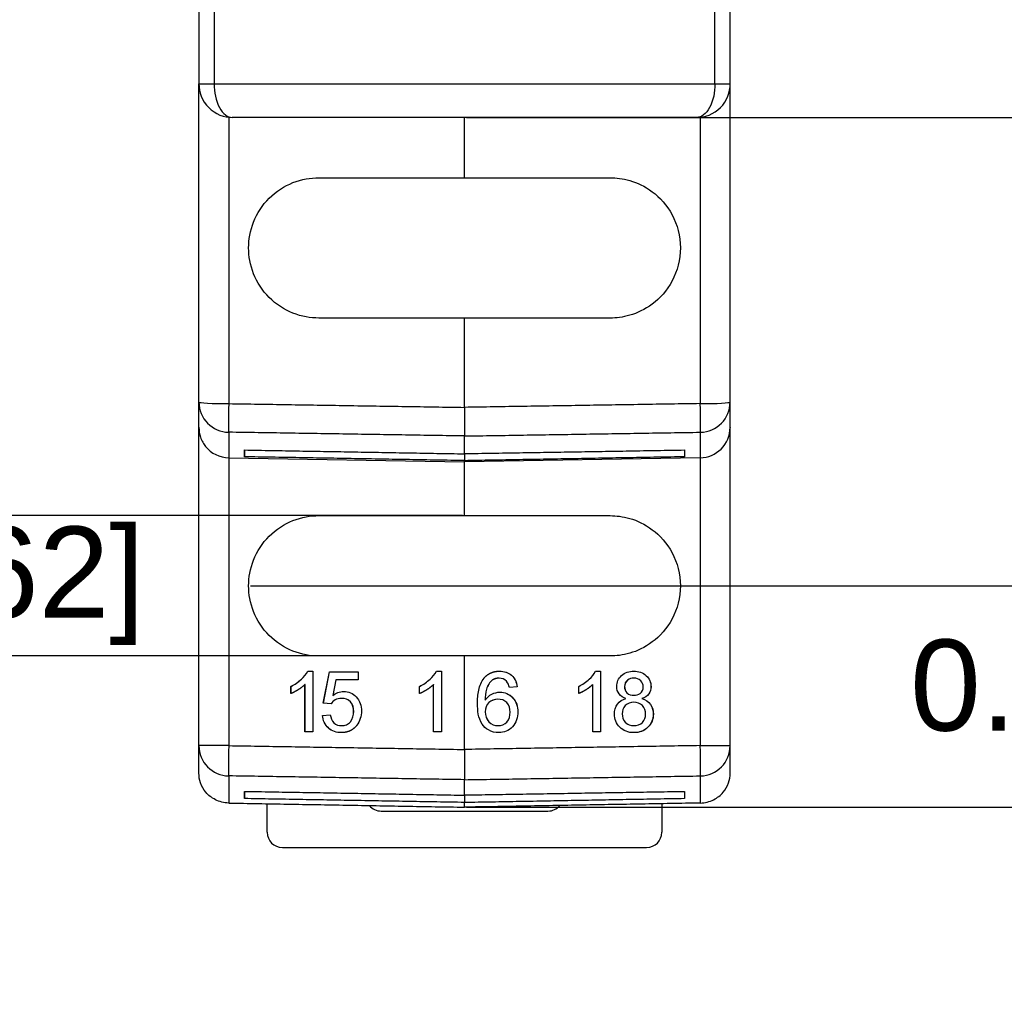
# Model space of a CAD drawing. Header units: millimetres. Extents: x -183 to 66, y -151 to -8.
# Tile 4 of 7: x 1 to 33, y -141 to -109. Entities that reach past the tile are written whole.
import ezdxf

# ---------------------------------------------------------------- set-up
doc = ezdxf.new("R2010")
doc.units = ezdxf.units.MM
doc.header["$MEASUREMENT"] = 0
doc.layers.get('0').update_dxf_attribs({"linetype": 'CONTINUOUS'})
doc.layers.get('Defpoints').update_dxf_attribs({"linetype": 'CONTINUOUS'})
doc.layers.add('SHAPE2DVIEW', color=7, linetype='CONTINUOUS')
doc.styles.get("Standard").update_dxf_attribs({"font": 'arial.ttf'})
doc.dimstyles.get("Standard").update_dxf_attribs({"dimscale": 0, "dimtxt": 2.5, "dimasz": 2.5, "dimexe": 1.25, "dimexo": 0.625, "dimtad": 1, "dimdsep": 46, "dimtxsty": 'Standard', "dimcen": 2.5, "dimadec": 0, "dimazin": 0, "dimtfac": 1, "dimtmove": 0, "dimatfit": 3, "dimfxl": 1, "dimarcsym": 0})

# ---------------------------------------------------------------- blocks, each defined once
blk = doc.blocks.new('*D2')
at = {"color": 0, "linetype": 'Continuous', "lineweight": -2, "transparency": 16777216}
for p, q in [((15.597, -67.429), (38.339, -67.429)), ((38.159, -70.429), (38.159, -87.402)), ((38.159, -108.929), (38.159, -91.427)), ((15.597, -111.929), (38.339, -111.929))]:
    blk.add_line(p, q, dxfattribs=at)
at = {"color": 0, "linetype": 'Continuous', "transparency": 16777216}
for points in [[(37.659, -70.429), (38.659, -70.429), (38.159, -67.429)], [(37.659, -108.929), (38.659, -108.929), (38.159, -111.929)]]:
    blk.add_solid(points, dxfattribs=at)
at = {"layer": 'Defpoints', "color": 0, "linetype": 'Continuous', "transparency": 16777216}
for p in [(15.535, -67.429), (38.159, -67.429), (15.535, -111.929)]:
    blk.add_point(p, dxfattribs=at)
at = {"color": 0, "linetype": 'Continuous', "transparency": 16777216, "insert": (38.159, -89.414), "char_height": 3, "attachment_point": 5}
blk.add_mtext('\\A1;1.75 [44.50]', dxfattribs=at)
blk = doc.blocks.new('*D3')
at = {"color": 0, "linetype": 'Continuous', "lineweight": -2, "transparency": 16777216}
for p, q in [((15.597, -44.703), (55.432, -44.703)), ((55.252, -47.703), (55.252, -68.195)), ((55.252, -131.655), (55.252, -72.22)), ((15.597, -134.655), (55.432, -134.655))]:
    blk.add_line(p, q, dxfattribs=at)
at = {"color": 0, "linetype": 'Continuous', "transparency": 16777216}
for points in [[(54.752, -47.703), (55.752, -47.703), (55.252, -44.703)], [(54.752, -131.655), (55.752, -131.655), (55.252, -134.655)]]:
    blk.add_solid(points, dxfattribs=at)
at = {"layer": 'Defpoints', "color": 0, "linetype": 'Continuous', "transparency": 16777216}
for p in [(15.535, -44.703), (55.252, -44.703), (15.535, -134.655)]:
    blk.add_point(p, dxfattribs=at)
at = {"color": 0, "linetype": 'Continuous', "transparency": 16777216, "insert": (55.252, -70.207), "char_height": 3, "attachment_point": 5}
blk.add_mtext('\\A1;3.54 [89.95]', dxfattribs=at)
blk = doc.blocks.new('*D4')
at = {"color": 0, "linetype": 'Continuous', "lineweight": -2, "transparency": 16777216}
for p, q in [((40.116, -124.363), (40.116, -121.363)), ((8.486, -127.363), (40.296, -127.363)), ((15.597, -134.655), (40.296, -134.655)), ((40.116, -137.655), (40.116, -140.655))]:
    blk.add_line(p, q, dxfattribs=at)
at = {"color": 0, "linetype": 'Continuous', "transparency": 16777216}
for points in [[(39.616, -124.363), (40.616, -124.363), (40.116, -127.363)], [(39.616, -137.655), (40.616, -137.655), (40.116, -134.655)]]:
    blk.add_solid(points, dxfattribs=at)
at = {"layer": 'Defpoints', "color": 0, "linetype": 'Continuous', "transparency": 16777216}
for p in [(8.424, -127.363), (15.535, -134.655), (40.116, -134.655)]:
    blk.add_point(p, dxfattribs=at)
at = {"color": 0, "linetype": 'Continuous', "transparency": 16777216, "insert": (40.116, -131.086), "char_height": 3, "attachment_point": 5}
blk.add_mtext('\\A1;0.29 [7.29]', dxfattribs=at)
blk = doc.blocks.new('*D5')
at = {"color": 0, "linetype": 'Continuous', "lineweight": -2, "transparency": 16777216}
for p, q in [((-4.901, -122.051), (-4.901, -119.051)), ((15.472, -125.051), (-5.081, -125.051)), ((15.472, -129.674), (-5.081, -129.674)), ((-4.901, -132.674), (-4.901, -135.674))]:
    blk.add_line(p, q, dxfattribs=at)
at = {"color": 0, "linetype": 'Continuous', "transparency": 16777216}
for points in [[(-5.401, -122.051), (-4.401, -122.051), (-4.901, -125.051)], [(-5.401, -132.674), (-4.401, -132.674), (-4.901, -129.674)]]:
    blk.add_solid(points, dxfattribs=at)
at = {"layer": 'Defpoints', "color": 0, "linetype": 'Continuous', "transparency": 16777216}
for p in [(15.535, -125.051), (-4.901, -129.674), (15.535, -129.674)]:
    blk.add_point(p, dxfattribs=at)
at = {"color": 0, "linetype": 'Continuous', "transparency": 16777216, "insert": (-4.901, -127.363), "char_height": 3, "attachment_point": 5}
blk.add_mtext('\\A1;0.18 [4.62]', dxfattribs=at)

msp = doc.modelspace()

# ---------------------------------------------------------------- linework, layer by layer
at = {"layer": 'SHAPE2DVIEW'}
for p, q in [((6.7849, -68.52929), (6.7849, -110.82929)), ((7.2849, -68.52929), (7.2849, -110.82929)), ((23.7849, -110.82929), (23.7849, -68.52929)), ((24.2849, -110.82929), (24.2849, -68.52929)), ((6.7849, -121.30784), (6.7849, -110.82929)), ((7.2849, -110.82929), (23.7849, -110.82929)), ((24.2849, -121.30784), (24.2849, -110.82929)), ((7.76745, -111.923), (7.76745, -121.36017)), ((23.1849, -111.92929), (7.8849, -111.92929)), ((15.5349, -113.91789), (15.5349, -111.92929)), ((15.5349, -113.83411), (15.5349, -111.92929)), ((23.30236, -111.923), (23.30236, -121.36017)), ((10.7349, -113.91789), (15.5349, -113.91789)), ((15.5349, -113.91789), (20.3349, -113.91789)), ((15.5349, -118.54069), (10.7349, -118.54069)), ((15.5349, -121.48346), (15.5349, -118.54069)), ((20.3349, -118.54069), (15.5349, -118.54069)), ((15.5349, -121.48346), (15.5349, -118.62448)), ((6.7849, -132.62754), (6.7849, -122.14004)), ((24.2849, -132.62754), (24.2849, -122.14004)), ((8.2829, -122.88735), (8.2829, -123.11081)), ((22.7869, -122.88735), (22.7869, -123.11081)), ((7.76745, -123.14371), (15.5349, -123.27929)), ((7.76745, -123.14371), (7.76745, -132.62754)), ((7.76745, -123.14371), (15.5349, -123.27929)), ((15.5349, -123.01413), (15.5349, -123.23743)), ((23.30236, -123.14371), (15.5349, -123.27929)), ((23.30236, -123.14371), (15.53491, -123.27929)), ((23.30236, -123.14371), (23.30236, -132.62754)), ((15.5349, -125.05129), (15.5349, -123.27929)), ((15.5349, -124.96751), (15.5349, -123.27929)), ((15.5349, -123.27929), (15.5349, -123.27929)), ((10.7349, -125.05129), (15.5349, -125.05129)), ((15.5349, -125.05129), (20.3349, -125.05129)), ((15.5349, -129.67409), (10.7349, -129.67409)), ((15.5349, -132.75331), (15.5349, -129.67409)), ((20.3349, -129.67409), (15.5349, -129.67409)), ((15.5349, -132.75331), (15.5349, -129.75788)), ((10.37009, -130.17409), (10.53512, -130.17409)), ((10.37183, -130.17409), (10.53512, -130.17409)), ((10.53512, -130.17409), (10.53512, -132.17409)), ((10.88238, -131.22538), (11.08748, -130.19973)), ((10.88413, -131.22538), (11.08923, -130.19973)), ((11.08748, -130.19973), (12.03605, -130.19973)), ((11.08923, -130.19973), (12.03605, -130.19973)), ((12.03605, -130.19973), (12.03605, -130.45614)), ((14.60716, -130.17409), (14.7722, -130.17409)), ((14.60891, -130.17409), (14.7722, -130.17409)), ((14.7722, -130.17409), (14.7722, -132.17409)), ((19.85252, -130.17409), (20.01756, -130.17409)), ((19.85252, -130.17409), (20.01581, -130.17409)), ((20.01581, -130.17409), (20.01581, -132.17409)), ((20.01756, -130.17409), (20.01756, -132.17409)), ((9.81729, -130.91047), (9.81729, -130.67409)), ((9.81903, -130.67409), (9.81729, -130.67409)), ((9.81903, -130.90975), (9.81903, -130.67409)), ((10.27875, -132.17409), (10.27875, -130.6156)), ((10.2805, -130.6156), (10.27875, -130.6156)), ((10.2805, -132.17409), (10.2805, -130.6156)), ((11.29698, -130.45614), (11.19524, -130.97417)), ((12.03605, -130.45614), (11.29698, -130.45614)), ((12.03605, -130.45614), (11.29873, -130.45614)), ((14.05436, -130.91047), (14.05436, -130.67409)), ((14.05611, -130.67409), (14.05436, -130.67409)), ((14.05611, -130.90975), (14.05611, -130.67409)), ((14.51583, -132.17409), (14.51583, -130.6156)), ((14.51757, -130.6156), (14.51583, -130.6156)), ((14.51757, -132.17409), (14.51757, -130.6156)), ((16.45513, -130.46416), (16.45688, -130.46416)), ((16.67345, -130.40486), (16.6752, -130.40486)), ((17.26751, -130.68691), (17.01284, -130.71238)), ((17.26926, -130.68691), (17.01288, -130.71255)), ((17.26751, -130.68691), (17.26926, -130.68691)), ((19.29972, -130.91047), (19.29972, -130.67409)), ((19.75944, -130.6156), (19.76118, -130.6156)), ((19.76118, -132.17409), (19.76118, -130.6156)), ((20.80543, -130.6797), (20.80718, -130.6797)), ((21.11308, -130.40486), (21.11482, -130.40486)), ((21.6771, -130.68491), (21.67884, -130.68491)), ((11.19698, -130.97417), (11.19524, -130.97417)), ((21.11548, -130.96896), (21.11723, -130.96896)), ((11.13876, -131.25102), (10.88238, -131.22538)), ((10.88413, -131.22538), (10.88238, -131.22538)), ((11.13887, -131.25085), (10.88413, -131.22538)), ((11.4826, -131.07153), (11.48085, -131.07153)), ((16.21639, -131.13002), (16.21813, -131.13002)), ((16.63139, -131.09717), (16.63313, -131.09717)), ((21.10747, -131.19973), (21.10922, -131.19973)), ((21.38067, -131.07714), (21.38241, -131.07714)), ((10.85675, -131.63563), (11.11312, -131.60999)), ((10.85849, -131.63563), (10.85675, -131.63563)), ((10.85849, -131.63563), (11.11315, -131.61016)), ((11.88398, -131.50342), (11.88223, -131.50342)), ((16.21639, -131.51023), (16.21813, -131.51023)), ((17.29315, -131.51544), (17.29489, -131.51544)), ((20.72852, -131.58034), (20.73027, -131.58034)), ((21.75401, -131.59196), (21.75575, -131.59196)), ((11.48139, -131.96896), (11.47965, -131.96896)), ((16.6414, -131.96896), (16.64315, -131.96896)), ((21.11508, -131.96896), (21.11683, -131.96896)), ((10.53512, -132.17409), (10.27875, -132.17409)), ((10.53512, -132.17409), (10.2805, -132.17409)), ((14.7722, -132.17409), (14.51583, -132.17409)), ((14.7722, -132.17409), (14.51757, -132.17409)), ((20.01756, -132.17409), (19.76118, -132.17409)), ((20.01581, -132.17409), (19.76118, -132.17409)), ((8.2829, -134.1332), (8.2829, -134.37256)), ((15.5349, -134.25994), (15.5349, -134.49922)), ((22.7869, -134.1332), (22.7869, -134.37256)), ((9.0349, -135.4837), (9.0349, -134.54118)), ((22.0349, -134.54118), (22.0349, -135.4837)), ((12.7849, -134.7837), (18.2849, -134.7837)), ((9.5349, -135.9837), (21.5349, -135.9837))]:
    msp.add_line(p, q, dxfattribs=at)
for centre, start, end in [((12.7849, -134.2837), 219.268207, 270), ((18.2849, -134.2837), 270, 320.731793), ((9.5349, -135.4837), 180, 270), ((21.5349, -135.4837), 270, 0)]:
    msp.add_arc(centre, 0.5, start, end, dxfattribs=at)
for centre, major_axis, ratio, start_param, end_param in [((7.7849, -121.30784), (-1, 0), 0.05233596, 0, 1.55334303), ((7.7849, -121.30784), (-1, 0), 0.99504268, 0, 1.55334303), ((23.2849, -121.30784), (1, 0), 0.05233596, 4.72984227, 6.28318531), ((23.2849, -121.30784), (1, 0), 0.99504268, 4.72984227, 6.28318531), ((7.7849, -121.30784), (0.01588, 0.99987), 0.01664247, -4.65976623, -3.24120476), ((23.2849, -121.30784), (-0.01588, 0.99987), 0.01664247, 3.24120476, 4.65976623), ((7.7849, -132.62754), (1, 0), 0.99719818, 3.14159265, 4.69493569), ((7.7849, -132.62754), (-0.01619, -0.99987), 0.01745012, 4.71267158, 6.20831036), ((23.2849, -132.62754), (0.01619, -0.99987), 0.01745012, -6.20831036, -4.71267158), ((23.2849, -132.62754), (-1, 0), 0.99719818, -4.69493569, -3.14159265)]:
    msp.add_ellipse(centre, major_axis=major_axis, ratio=ratio, start_param=start_param, end_param=end_param, dxfattribs=at)
for points, degree, knots in [([(6.7849, -110.82929), (6.78137, -111.08724), (6.88829, -111.3921), (7.10709, -111.60711), (7.32209, -111.82591), (7.62696, -111.93283), (7.8849, -111.92929)], 3, [0, 0, 0, 0, 0.78539816, 0.78539816, 0.78539816, 1.57079633, 1.57079633, 1.57079633, 1.57079633]), ([(6.7849, -110.82929), (6.78534, -110.82929), (6.83888, -110.82929), (6.93135, -110.82929), (7.02443, -110.82929), (7.1537, -110.82929), (7.2849, -110.82929)], 3, [0, 0, 0, 0, 0.78539816, 0.78539816, 0.78539816, 1.57079633, 1.57079633, 1.57079633, 1.57079633]), ([(7.2849, -110.82929), (7.28298, -111.08709), (7.34122, -111.39175), (7.46044, -111.60674), (7.57759, -111.82551), (7.74375, -111.93261), (7.88441, -111.92929)], 3, [0, 0, 0, 0, 0.78494364, 0.78494364, 0.78494364, 1.56988728, 1.56988728, 1.56988728, 1.56988728]), ([(23.1849, -111.92929), (23.44285, -111.93283), (23.74771, -111.82591), (23.96272, -111.60711), (24.18152, -111.3921), (24.28844, -111.08724), (24.2849, -110.82929)], 3, [4.71238898, 4.71238898, 4.71238898, 4.71238898, 5.49778714, 5.49778714, 5.49778714, 6.28318531, 6.28318531, 6.28318531, 6.28318531]), ([(23.7849, -110.82929), (23.78683, -111.08709), (23.72859, -111.39175), (23.60937, -111.60674), (23.49222, -111.82551), (23.32606, -111.93261), (23.1854, -111.92929)], 3, [0, 0, 0, 0, 0.78494364, 0.78494364, 0.78494364, 1.56988728, 1.56988728, 1.56988728, 1.56988728]), ([(23.7849, -110.82929), (23.91611, -110.82929), (24.04538, -110.82929), (24.13846, -110.82929), (24.23093, -110.82929), (24.28447, -110.82929), (24.2849, -110.82929)], 3, [1.57079633, 1.57079633, 1.57079633, 1.57079633, 2.35619449, 2.35619449, 2.35619449, 3.14159265, 3.14159265, 3.14159265, 3.14159265]), ([(8.4235, -116.22929), (8.42318, -115.95722), (8.47276, -115.66329), (8.58579, -115.37848), (8.69787, -115.09384), (8.87428, -114.82035), (9.1005, -114.59489), (9.32596, -114.36867), (9.59945, -114.19226), (9.88409, -114.08018), (10.16891, -113.96715), (10.46283, -113.91756), (10.7349, -113.91789)], 3, [4.39047083, 4.39047083, 4.39047083, 4.39047083, 4.78316992, 4.78316992, 4.78316992, 5.175869, 5.175869, 5.175869, 5.56856808, 5.56856808, 5.56856808, 5.96126716, 5.96126716, 5.96126716, 5.96126716]), ([(20.3349, -113.91789), (20.52726, -113.91803), (20.74511, -113.94144), (20.9821, -114.01035), (21.21827, -114.07923), (21.47467, -114.19501), (21.72174, -114.38017), (21.96804, -114.56424), (22.20364, -114.82073), (22.37438, -115.14158), (22.5459, -115.46071), (22.64737, -115.84345), (22.6463, -116.22929), (22.64737, -116.61513), (22.5459, -116.99787), (22.37438, -117.31701), (22.20364, -117.63786), (21.96804, -117.89435), (21.72174, -118.07841), (21.47467, -118.26357), (21.21827, -118.37936), (20.9821, -118.44824), (20.74511, -118.51715), (20.52726, -118.54055), (20.3349, -118.54069)], 3, [0.32191815, 0.32191815, 0.32191815, 0.32191815, 0.71461723, 0.71461723, 0.71461723, 1.10731631, 1.10731631, 1.10731631, 1.50001539, 1.50001539, 1.50001539, 1.89271447, 1.89271447, 1.89271447, 2.28541355, 2.28541355, 2.28541355, 2.67811264, 2.67811264, 2.67811264, 3.07081172, 3.07081172, 3.07081172, 3.4635108, 3.4635108, 3.4635108, 3.4635108]), ([(10.7349, -118.54069), (10.46283, -118.54102), (10.16891, -118.49144), (9.88409, -118.37841), (9.59945, -118.26633), (9.32596, -118.08991), (9.1005, -117.8637), (8.87428, -117.63824), (8.69787, -117.36474), (8.58579, -117.08011), (8.47276, -116.79529), (8.42318, -116.50137), (8.4235, -116.22929)], 3, [2.81967451, 2.81967451, 2.81967451, 2.81967451, 3.21237359, 3.21237359, 3.21237359, 3.60507267, 3.60507267, 3.60507267, 3.99777175, 3.99777175, 3.99777175, 4.39047083, 4.39047083, 4.39047083, 4.39047083]), ([(6.7849, -122.14386), (6.7849, -122.13959), (6.7849, -122.12679), (6.7849, -122.10544), (6.7849, -122.07557), (6.7849, -122.03715), (6.7849, -121.9902), (6.7849, -121.93473), (6.7849, -121.87072), (6.7849, -121.7982), (6.7849, -121.71715), (6.7849, -121.62758), (6.7849, -121.52951), (6.7849, -121.42292), (6.7849, -121.30784)], 1, [3.141592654, 3.141592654, 3.148707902, 3.155823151, 3.1629384, 3.170053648, 3.177168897, 3.184284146, 3.191399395, 3.198514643, 3.205629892, 3.212745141, 3.21986039, 3.226975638, 3.234090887, 3.241206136, 3.241206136]), ([(24.2849, -122.14386), (24.2849, -122.13959), (24.2849, -122.12679), (24.2849, -122.10544), (24.2849, -122.07557), (24.2849, -122.03715), (24.2849, -121.9902), (24.2849, -121.93473), (24.2849, -121.87072), (24.2849, -121.7982), (24.2849, -121.71715), (24.2849, -121.62758), (24.2849, -121.52951), (24.2849, -121.42292), (24.2849, -121.30784)], 1, [3.141592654, 3.141592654, 3.148707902, 3.155823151, 3.1629384, 3.170053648, 3.177168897, 3.184284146, 3.191399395, 3.198514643, 3.205629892, 3.212745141, 3.21986039, 3.226975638, 3.234090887, 3.241206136, 3.241206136]), ([(15.5349, -121.48346), (15.5349, -121.71996), (15.5349, -121.95023), (15.5349, -122.12093), (15.5349, -122.29267), (15.5349, -122.40207), (15.5349, -122.42595)], 3, [0, 0, 0, 0, 0.000705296, 0.000705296, 0.000705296, 0.001410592, 0.001410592, 0.001410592, 0.001410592]), ([(15.5349, -121.48346), (15.5349, -121.71996), (15.5349, -121.95023), (15.5349, -122.12093), (15.5349, -122.29267), (15.5349, -122.40207), (15.5349, -122.42595)], 3, [0, 0, 0, 0, 0.000705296, 0.000705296, 0.000705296, 0.001410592, 0.001410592, 0.001410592, 0.001410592]), ([(6.7849, -122.14386), (6.78503, -122.25335), (6.80254, -122.35998), (6.83745, -122.46376), (6.8574, -122.52279), (6.88263, -122.57947), (6.91315, -122.6338), (6.93985, -122.6813), (6.97022, -122.72631), (7.00427, -122.76885), (7.18635, -122.99889), (7.47409, -123.14022), (7.76745, -123.14371)], 3, [0, 0, 0, 0, 0.39237133, 0.39237133, 0.39237133, 0.61698766, 0.61698766, 0.61698766, 0.81352702, 0.81352702, 0.81352702, 1, 1, 1, 1]), ([(23.30236, -123.14371), (23.55656, -123.14022), (23.80739, -123.03467), (23.9876, -122.85536), (24.17638, -122.67044), (24.286, -122.40812), (24.2849, -122.14386)], 3, [0, 0, 0, 0, 0.5, 0.5, 0.5, 1, 1, 1, 1]), ([(7.76745, -122.30273), (7.76745, -122.4185), (7.76745, -122.52571), (7.76745, -122.62437), (7.76745, -122.71447), (7.76745, -122.79599), (7.76745, -122.86895), (7.76745, -122.93334), (7.76745, -122.98914), (7.76745, -123.03637), (7.76745, -123.07501), (7.76745, -123.10506), (7.76745, -123.12653), (7.76745, -123.13942), (7.76745, -123.14371)], 1, [6.183571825, 6.183571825, 6.190687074, 6.197802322, 6.204917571, 6.21203282, 6.219148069, 6.226263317, 6.233378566, 6.240493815, 6.247609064, 6.254724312, 6.261839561, 6.26895481, 6.276070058, 6.283185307, 6.283185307]), ([(23.30236, -122.30273), (23.30236, -122.4185), (23.30236, -122.52571), (23.30236, -122.62437), (23.30236, -122.71447), (23.30236, -122.79599), (23.30236, -122.86895), (23.30236, -122.93334), (23.30236, -122.98914), (23.30236, -123.03637), (23.30236, -123.07501), (23.30236, -123.10506), (23.30236, -123.12653), (23.30236, -123.13942), (23.30236, -123.14371)], 1, [6.183571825, 6.183571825, 6.190687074, 6.197802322, 6.204917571, 6.21203282, 6.219148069, 6.226263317, 6.233378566, 6.240493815, 6.247609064, 6.254724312, 6.261839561, 6.26895481, 6.276070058, 6.283185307, 6.283185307]), ([(8.4235, -127.36269), (8.42318, -127.09062), (8.47276, -126.79669), (8.58579, -126.51188), (8.69787, -126.22724), (8.87428, -125.95375), (9.1005, -125.72829), (9.32596, -125.50207), (9.59945, -125.32566), (9.88409, -125.21358), (10.16891, -125.10055), (10.46283, -125.05096), (10.7349, -125.05129)], 3, [3.14159265, 3.14159265, 3.14159265, 3.14159265, 3.53429174, 3.53429174, 3.53429174, 3.92699082, 3.92699082, 3.92699082, 4.3196899, 4.3196899, 4.3196899, 4.71238898, 4.71238898, 4.71238898, 4.71238898]), ([(20.3349, -125.05129), (20.52726, -125.05143), (20.74511, -125.07484), (20.9821, -125.14375), (21.21827, -125.21263), (21.47467, -125.32841), (21.72174, -125.51357), (21.96804, -125.69764), (22.20364, -125.95413), (22.37438, -126.27498), (22.5459, -126.59411), (22.64737, -126.97685), (22.6463, -127.36269), (22.64737, -127.74853), (22.5459, -128.13127), (22.37438, -128.45041), (22.20364, -128.77126), (21.96804, -129.02775), (21.72174, -129.21181), (21.47467, -129.39697), (21.21827, -129.51276), (20.9821, -129.58164), (20.74511, -129.65055), (20.52726, -129.67395), (20.3349, -129.67409)], 3, [1.57079633, 1.57079633, 1.57079633, 1.57079633, 1.96349541, 1.96349541, 1.96349541, 2.35619449, 2.35619449, 2.35619449, 2.74889357, 2.74889357, 2.74889357, 3.14159265, 3.14159265, 3.14159265, 3.53429174, 3.53429174, 3.53429174, 3.92699082, 3.92699082, 3.92699082, 4.3196899, 4.3196899, 4.3196899, 4.71238898, 4.71238898, 4.71238898, 4.71238898]), ([(10.7349, -129.67409), (10.46283, -129.67442), (10.16891, -129.62484), (9.88409, -129.51181), (9.59945, -129.39973), (9.32596, -129.22331), (9.1005, -128.9971), (8.87428, -128.77164), (8.69787, -128.49814), (8.58579, -128.21351), (8.47276, -127.92869), (8.42318, -127.63477), (8.4235, -127.36269)], 3, [1.57079633, 1.57079633, 1.57079633, 1.57079633, 1.96349541, 1.96349541, 1.96349541, 2.35619449, 2.35619449, 2.35619449, 2.74889357, 2.74889357, 2.74889357, 3.14159265, 3.14159265, 3.14159265, 3.14159265]), ([(9.81729, -130.67409), (9.94351, -130.613), (10.05821, -130.53501), (10.16138, -130.44012), (10.24416, -130.36319), (10.32028, -130.27638), (10.37009, -130.17409)], 3, [0, 0, 0, 0, 0.55121495, 0.55121495, 0.55121495, 1, 1, 1, 1]), ([(9.81903, -130.67409), (9.94526, -130.613), (10.05996, -130.53501), (10.16313, -130.44012), (10.2459, -130.36319), (10.32202, -130.27638), (10.37183, -130.17409)], 3, [0, 0, 0, 0, 0.55121495, 0.55121495, 0.55121495, 1, 1, 1, 1]), ([(14.05436, -130.67409), (14.18059, -130.613), (14.29529, -130.53501), (14.39846, -130.44012), (14.48123, -130.36319), (14.55735, -130.27638), (14.60716, -130.17409)], 3, [0, 0, 0, 0, 0.55121495, 0.55121495, 0.55121495, 1, 1, 1, 1]), ([(14.05611, -130.67409), (14.18233, -130.613), (14.29703, -130.53501), (14.4002, -130.44012), (14.48298, -130.36319), (14.5591, -130.27638), (14.60891, -130.17409)], 3, [0, 0, 0, 0, 0.55121495, 0.55121495, 0.55121495, 1, 1, 1, 1]), ([(16.17968, -130.40126), (16.2716, -130.29022), (16.4028, -130.23098), (16.54126, -130.1721), (16.69202, -130.17409)], 2, [0, 0, 0, 0.48810373, 0.48810373, 1, 1, 1]), ([(16.69132, -130.17411), (16.83219, -130.17271), (16.97781, -130.21422), (17.08364, -130.31031), (17.19243, -130.40507), (17.25104, -130.54576), (17.26751, -130.68691)], 3, [0.001228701, 0.001228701, 0.001228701, 0.001228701, 0.498497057, 0.498497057, 0.498497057, 1, 1, 1, 1]), ([(16.69202, -130.17409), (16.83323, -130.17255), (16.97928, -130.21396), (17.08539, -130.31031), (17.19417, -130.40507), (17.25278, -130.54576), (17.26926, -130.68691)], 3, [0, 0, 0, 0, 0.49849706, 0.49849706, 0.49849706, 1, 1, 1, 1]), ([(19.29972, -130.67409), (19.42594, -130.613), (19.54064, -130.53501), (19.64381, -130.44012), (19.72659, -130.36319), (19.80271, -130.27638), (19.85252, -130.17409)], 3, [0, 0, 0, 0, 0.55121495, 0.55121495, 0.55121495, 1, 1, 1, 1]), ([(20.55081, -130.6785), (20.54862, -130.54429), (20.60436, -130.41017), (20.70383, -130.31953), (20.81141, -130.2151), (20.96466, -130.17275), (21.11162, -130.17409)], 3, [0, 0, 0, 0, 0.47508833, 0.47508833, 0.47508833, 1, 1, 1, 1]), ([(21.11075, -130.17411), (21.25911, -130.17251), (21.4132, -130.21721), (21.52127, -130.32273), (21.62112, -130.41469), (21.67972, -130.54897), (21.6771, -130.68491)], 3, [0.001019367, 0.001019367, 0.001019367, 0.001019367, 0.525016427, 0.525016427, 0.525016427, 1, 1, 1, 1]), ([(21.11162, -130.17409), (21.26027, -130.17238), (21.41473, -130.21698), (21.52302, -130.32273), (21.62287, -130.41469), (21.68147, -130.54897), (21.67884, -130.68491)], 3, [0, 0, 0, 0, 0.52501643, 0.52501643, 0.52501643, 1, 1, 1, 1]), ([(10.27875, -130.6156), (10.1792, -130.71234), (10.06004, -130.78387), (9.94452, -130.85853), (9.81729, -130.91047)], 2, [0, 0, 0, 0.50215639, 0.50215639, 1, 1, 1]), ([(14.51583, -130.6156), (14.41628, -130.71234), (14.29711, -130.78387), (14.18159, -130.85853), (14.05436, -130.91047)], 2, [0, 0, 0, 0.50215639, 0.50215639, 1, 1, 1]), ([(15.96176, -131.23779), (15.9601, -131.08856), (15.97399, -130.94086), (16.00342, -130.79469), (16.0343, -130.65362), (16.08644, -130.51348), (16.17968, -130.40126)], 3, [0, 0, 0, 0, 0.50604819, 0.50604819, 0.50604819, 1, 1, 1, 1]), ([(16.45513, -130.46416), (16.35681, -130.54023), (16.28992, -130.65239), (16.25645, -130.77105), (16.22563, -130.88798), (16.21765, -131.00955), (16.21639, -131.13002)], 3, [0, 0, 0, 0, 0.5064798, 0.5064798, 0.5064798, 1, 1, 1, 1]), ([(16.45688, -130.46416), (16.35855, -130.54023), (16.29166, -130.65239), (16.25819, -130.77105), (16.22738, -130.88798), (16.21939, -131.00955), (16.21813, -131.13002)], 3, [0, 0, 0, 0, 0.5064798, 0.5064798, 0.5064798, 1, 1, 1, 1]), ([(19.76118, -130.6156), (19.66163, -130.71234), (19.54247, -130.78387), (19.42695, -130.85853), (19.29972, -130.91047)], 2, [0, 0, 0, 0.50215639, 0.50215639, 1, 1, 1]), ([(19.75944, -130.6156), (19.65989, -130.71234), (19.54072, -130.78387), (19.426, -130.85801), (19.29972, -130.90975)], 2, [0, 0, 0, 0.502156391, 0.502156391, 0.99657408, 0.99657408, 0.99657408]), ([(20.85365, -131.07714), (20.76619, -131.04552), (20.68067, -130.99749), (20.62491, -130.92089), (20.57292, -130.85153), (20.55079, -130.76419), (20.55081, -130.6785)], 3, [0, 0, 0, 0, 0.52166879, 0.52166879, 0.52166879, 1, 1, 1, 1]), ([(20.80543, -130.6797), (20.80434, -130.75578), (20.83014, -130.83394), (20.88515, -130.88804), (20.94481, -130.94884), (21.03277, -130.96981), (21.11548, -130.96896)], 3, [0, 0, 0, 0, 0.47710405, 0.47710405, 0.47710405, 1, 1, 1, 1]), ([(21.11308, -130.40486), (21.04064, -130.40444), (20.96531, -130.42103), (20.90758, -130.46696), (20.84333, -130.51743), (20.80439, -130.59789), (20.80543, -130.6797)], 3, [0, 0, 0, 0, 0.47282038, 0.47282038, 0.47282038, 1, 1, 1, 1]), ([(20.80718, -130.6797), (20.80609, -130.75578), (20.83188, -130.83394), (20.88689, -130.88804), (20.94656, -130.94884), (21.03451, -130.96981), (21.11723, -130.96896)], 3, [0, 0, 0, 0, 0.47710405, 0.47710405, 0.47710405, 1, 1, 1, 1]), ([(21.11482, -130.40486), (21.04238, -130.40444), (20.96705, -130.42103), (20.90933, -130.46696), (20.84508, -130.51743), (20.80613, -130.59789), (20.80718, -130.6797)], 3, [0, 0, 0, 0, 0.47282038, 0.47282038, 0.47282038, 1, 1, 1, 1]), ([(21.42247, -130.69172), (21.42325, -130.61627), (21.39492, -130.54066), (21.34075, -130.48739), (21.28258, -130.42728), (21.19644, -130.404), (21.11482, -130.40486)], 3, [0, 0, 0, 0, 0.47728857, 0.47728857, 0.47728857, 1, 1, 1, 1]), ([(21.11723, -130.96896), (21.18938, -130.96916), (21.26512, -130.95381), (21.32232, -130.90727), (21.38694, -130.85595), (21.42436, -130.77407), (21.42247, -130.69172)], 3, [0, 0, 0, 0, 0.47051888, 0.47051888, 0.47051888, 1, 1, 1, 1]), ([(21.6771, -130.68491), (21.67766, -130.76882), (21.6543, -130.85411), (21.60339, -130.92169), (21.54915, -130.99715), (21.46633, -131.04548), (21.38067, -131.07714)], 3, [0, 0, 0, 0, 0.47791862, 0.47791862, 0.47791862, 1, 1, 1, 1]), ([(21.67884, -130.68491), (21.6794, -130.76882), (21.65605, -130.85411), (21.60513, -130.92169), (21.55089, -130.99715), (21.46808, -131.04548), (21.38241, -131.07714)], 3, [0, 0, 0, 0, 0.47791862, 0.47791862, 0.47791862, 1, 1, 1, 1]), ([(11.55175, -130.84076), (11.70851, -130.83781), (11.86378, -130.90543), (11.96876, -131.02185), (12.08741, -131.14538), (12.14059, -131.31934), (12.1386, -131.4882)], 3, [0, 0, 0, 0, 0.47936366, 0.47936366, 0.47936366, 1, 1, 1, 1]), ([(16.21813, -131.13002), (16.2729, -131.04765), (16.34571, -130.97575), (16.43485, -130.9313), (16.51948, -130.88846), (16.6092, -130.86683), (16.70404, -130.8664)], 3, [0, 0, 0, 0, 0.5154604, 0.5154604, 0.5154604, 1, 1, 1, 1]), ([(16.70321, -130.86643), (16.78186, -130.86604), (16.85739, -130.88112), (16.92982, -130.91167), (17.00241, -130.94421), (17.06597, -130.98948), (17.1205, -131.04749), (17.24137, -131.17044), (17.29494, -131.3457), (17.29315, -131.51544)], 3, [0.000939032, 0.000939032, 0.000939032, 0.000939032, 0.238159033, 0.238159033, 0.238159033, 0.478392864, 0.478392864, 0.478392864, 1, 1, 1, 1]), ([(16.70404, -130.8664), (16.783, -130.86592), (16.85884, -130.88102), (16.93157, -130.91167), (17.00415, -130.94421), (17.06771, -130.98948), (17.12224, -131.04749), (17.24311, -131.17044), (17.29669, -131.3457), (17.29489, -131.51544)], 3, [0, 0, 0, 0, 0.23815903, 0.23815903, 0.23815903, 0.47839286, 0.47839286, 0.47839286, 1, 1, 1, 1]), ([(11.48085, -131.07153), (11.40926, -131.07183), (11.33563, -131.08393), (11.27335, -131.12121), (11.21847, -131.1541), (11.17361, -131.19737), (11.13876, -131.25102)], 3, [0, 0, 0, 0, 0.5336865, 0.5336865, 0.5336865, 1, 1, 1, 1]), ([(11.88223, -131.50342), (11.88265, -131.39139), (11.85693, -131.27328), (11.78089, -131.18731), (11.70746, -131.10132), (11.59013, -131.07039), (11.48085, -131.07153)], 3, [0, 0, 0, 0, 0.50550295, 0.50550295, 0.50550295, 1, 1, 1, 1]), ([(11.88398, -131.50342), (11.8844, -131.39139), (11.85867, -131.27328), (11.78263, -131.18731), (11.7092, -131.10132), (11.59187, -131.07039), (11.4826, -131.07153)], 3, [0, 0, 0, 0, 0.50550295, 0.50550295, 0.50550295, 1, 1, 1, 1]), ([(16.66278, -132.19973), (16.5436, -132.20012), (16.42324, -132.17297), (16.31988, -132.11239), (16.2357, -132.06226), (16.16627, -131.99655), (16.11158, -131.91528), (15.98457, -131.71464), (15.9645, -131.46933), (15.96176, -131.23779)], 3, [0, 0, 0, 0, 0.2651462, 0.2651462, 0.2651462, 0.47927586, 0.47927586, 0.47927586, 1, 1, 1, 1]), ([(16.63139, -131.09717), (16.52347, -131.0956), (16.41485, -131.13551), (16.33696, -131.21095), (16.25424, -131.28645), (16.2146, -131.39977), (16.21639, -131.51023)], 3, [0, 0, 0, 0, 0.49348344, 0.49348344, 0.49348344, 1, 1, 1, 1]), ([(16.63313, -131.09717), (16.52522, -131.0956), (16.4166, -131.13551), (16.33871, -131.21095), (16.25599, -131.28645), (16.21634, -131.39977), (16.21813, -131.51023)], 3, [0, 0, 0, 0, 0.49348344, 0.49348344, 0.49348344, 1, 1, 1, 1]), ([(17.03852, -131.52345), (17.03965, -131.41131), (17.00956, -131.29328), (16.92956, -131.21095), (16.85447, -131.1299), (16.74128, -131.09562), (16.63313, -131.09717)], 3, [0, 0, 0, 0, 0.50942908, 0.50942908, 0.50942908, 1, 1, 1, 1]), ([(20.4739, -131.58515), (20.47337, -131.46957), (20.50175, -131.35035), (20.57244, -131.25703), (20.64051, -131.16532), (20.74394, -131.10482), (20.85365, -131.07714)], 3, [0, 0, 0, 0, 0.50605065, 0.50605065, 0.50605065, 1, 1, 1, 1]), ([(21.10747, -131.19973), (21.00584, -131.19835), (20.89899, -131.23098), (20.82947, -131.30831), (20.76039, -131.38057), (20.7273, -131.48141), (20.72852, -131.58034)], 3, [0, 0, 0, 0, 0.50835816, 0.50835816, 0.50835816, 1, 1, 1, 1]), ([(21.10922, -131.19973), (21.00758, -131.19835), (20.90074, -131.23098), (20.83121, -131.30831), (20.76213, -131.38057), (20.72904, -131.48141), (20.73027, -131.58034)], 3, [0, 0, 0, 0, 0.50835816, 0.50835816, 0.50835816, 1, 1, 1, 1]), ([(21.49938, -131.58836), (21.5009, -131.48668), (21.46641, -131.38289), (21.39443, -131.30951), (21.32214, -131.23167), (21.21327, -131.1983), (21.10922, -131.19973)], 3, [0, 0, 0, 0, 0.49285094, 0.49285094, 0.49285094, 1, 1, 1, 1]), ([(21.38067, -131.07714), (21.48965, -131.11236), (21.59225, -131.17652), (21.65867, -131.27145), (21.72533, -131.36391), (21.75475, -131.47892), (21.75401, -131.59196)], 3, [0, 0, 0, 0, 0.50380234, 0.50380234, 0.50380234, 1, 1, 1, 1]), ([(21.38241, -131.07714), (21.49139, -131.11236), (21.59399, -131.17652), (21.66041, -131.27145), (21.72707, -131.36391), (21.7565, -131.47892), (21.75575, -131.59196)], 3, [0, 0, 0, 0, 0.50380234, 0.50380234, 0.50380234, 1, 1, 1, 1]), ([(11.47805, -132.19973), (11.32229, -132.20174), (11.1618, -132.15375), (11.04702, -132.04509), (10.9315, -131.94106), (10.86906, -131.78872), (10.85675, -131.63563)], 3, [0, 0, 0, 0, 0.50376917, 0.50376917, 0.50376917, 1, 1, 1, 1]), ([(11.47888, -132.19972), (11.32342, -132.2016), (11.16331, -132.15351), (11.04877, -132.04509), (10.93325, -131.94106), (10.87081, -131.78872), (10.85849, -131.63563)], 3, [0.000979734, 0.000979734, 0.000979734, 0.000979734, 0.503769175, 0.503769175, 0.503769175, 1, 1, 1, 1]), ([(11.11312, -131.60999), (11.12819, -131.70773), (11.16068, -131.80823), (11.23329, -131.87882), (11.29758, -131.94314), (11.39052, -131.96971), (11.47965, -131.96896)], 3, [0, 0, 0, 0, 0.5267557, 0.5267557, 0.5267557, 1, 1, 1, 1]), ([(11.47965, -131.96896), (11.53774, -131.96957), (11.59368, -131.95902), (11.64749, -131.93731), (11.69738, -131.91528), (11.73984, -131.88337), (11.77488, -131.84156), (11.85406, -131.74852), (11.88288, -131.62319), (11.88223, -131.50342)], 3, [0, 0, 0, 0, 0.24738787, 0.24738787, 0.24738787, 0.47871459, 0.47871459, 0.47871459, 1, 1, 1, 1]), ([(11.48139, -131.96896), (11.53948, -131.96957), (11.59543, -131.95902), (11.64924, -131.93731), (11.69913, -131.91528), (11.74159, -131.88337), (11.77662, -131.84156), (11.85581, -131.74852), (11.88463, -131.62319), (11.88398, -131.50342)], 3, [0, 0, 0, 0, 0.24738787, 0.24738787, 0.24738787, 0.47871459, 0.47871459, 0.47871459, 1, 1, 1, 1]), ([(16.21639, -131.51023), (16.21649, -131.62977), (16.25959, -131.74955), (16.33817, -131.83996), (16.4133, -131.92594), (16.5283, -131.97085), (16.6414, -131.96896)], 3, [0, 0, 0, 0, 0.51367289, 0.51367289, 0.51367289, 1, 1, 1, 1]), ([(16.21813, -131.51023), (16.21824, -131.62977), (16.26133, -131.74955), (16.33991, -131.83996), (16.41504, -131.92594), (16.53005, -131.97085), (16.64315, -131.96896)], 3, [0, 0, 0, 0, 0.51367289, 0.51367289, 0.51367289, 1, 1, 1, 1]), ([(16.64315, -131.96896), (16.74938, -131.97068), (16.85731, -131.92969), (16.92836, -131.84917), (17.00951, -131.76214), (17.03954, -131.63979), (17.03852, -131.52345)], 3, [0, 0, 0, 0, 0.47525796, 0.47525796, 0.47525796, 1, 1, 1, 1]), ([(17.29315, -131.51544), (17.29399, -131.69393), (17.23321, -131.87444), (17.11409, -132.00863), (17.00065, -132.1345), (16.83057, -132.20222), (16.66222, -132.19972)], 3, [0, 0, 0, 0, 0.51417145, 0.51417145, 0.51417145, 0.998862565, 0.998862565, 0.998862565, 0.998862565]), ([(17.29489, -131.51544), (17.29573, -131.69393), (17.23495, -131.87444), (17.11583, -132.00863), (17.00213, -132.13482), (16.83152, -132.20249), (16.66278, -132.19973)], 3, [0, 0, 0, 0, 0.51417145, 0.51417145, 0.51417145, 1, 1, 1, 1]), ([(21.11482, -132.19973), (21.02541, -132.20087), (20.93875, -132.18618), (20.85485, -132.15566), (20.77719, -132.12643), (20.70896, -132.08249), (20.65015, -132.02385), (20.53276, -131.91058), (20.4715, -131.74718), (20.4739, -131.58515)], 3, [0, 0, 0, 0, 0.26613872, 0.26613872, 0.26613872, 0.51234658, 0.51234658, 0.51234658, 1, 1, 1, 1]), ([(20.72852, -131.58034), (20.72995, -131.67856), (20.75555, -131.7829), (20.82426, -131.85638), (20.90081, -131.93104), (21.00931, -131.96809), (21.11508, -131.96896)], 3, [0, 0, 0, 0, 0.48335149, 0.48335149, 0.48335149, 1, 1, 1, 1]), ([(20.73027, -131.58034), (20.73169, -131.67856), (20.75729, -131.7829), (20.82601, -131.85638), (20.90256, -131.93104), (21.01106, -131.96809), (21.11683, -131.96896)], 3, [0, 0, 0, 0, 0.48335149, 0.48335149, 0.48335149, 1, 1, 1, 1]), ([(21.75401, -131.59196), (21.75647, -131.75225), (21.69391, -131.91306), (21.57735, -132.02425), (21.45777, -132.14755), (21.28268, -132.20167), (21.11395, -132.19971)], 3, [0, 0, 0, 0, 0.484899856, 0.484899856, 0.484899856, 0.999121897, 0.999121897, 0.999121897, 0.999121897]), ([(21.75575, -131.59196), (21.75822, -131.75225), (21.69565, -131.91306), (21.5791, -132.02425), (21.52048, -132.08286), (21.45239, -132.1268), (21.3748, -132.15606), (21.29081, -132.18615), (21.20415, -132.20071), (21.11482, -132.19973)], 3, [0, 0, 0, 0, 0.48489986, 0.48489986, 0.48489986, 0.73231338, 0.73231338, 0.73231338, 1, 1, 1, 1]), ([(21.11683, -131.96896), (21.21925, -131.97029), (21.32679, -131.93854), (21.39763, -131.86119), (21.46813, -131.78948), (21.50043, -131.68754), (21.49938, -131.58836)], 3, [0, 0, 0, 0, 0.50904945, 0.50904945, 0.50904945, 1, 1, 1, 1]), ([(11.98558, -131.95695), (11.8972, -132.07423), (11.76566, -132.13924), (11.6288, -132.20175), (11.47805, -132.19973)], 2, [0, 0, 0, 0.49307491, 0.49307491, 1, 1, 1]), ([(7.76745, -132.62754), (7.60001, -132.62754), (7.44171, -132.62754), (7.33829, -132.62754), (7.24341, -132.62754), (7.15147, -132.62754), (7.07165, -132.62754), (7.03504, -132.62754), (6.99843, -132.62754), (6.96666, -132.62754), (6.93488, -132.62754), (6.90833, -132.62754), (6.88178, -132.62754), (6.86079, -132.62754), (6.83979, -132.62754), (6.82461, -132.62754), (6.80943, -132.62754), (6.80024, -132.62754), (6.79105, -132.62754), (6.78798, -132.62754), (6.7849, -132.62754)], 2, [1.58824962, 1.58824962, 1.58824962, 1.92110884, 1.92110884, 2.14301499, 2.14301499, 2.36492114, 2.36492114, 2.47587421, 2.47587421, 2.58682728, 2.58682728, 2.69778036, 2.69778036, 2.80873343, 2.80873343, 2.91968651, 2.91968651, 3.03063958, 3.03063958, 3.14159265, 3.14159265, 3.14159265]), ([(23.30236, -132.62754), (23.4698, -132.62754), (23.6281, -132.62754), (23.73152, -132.62754), (23.8264, -132.62754), (23.91834, -132.62754), (23.99816, -132.62754), (24.03477, -132.62754), (24.07138, -132.62754), (24.10315, -132.62754), (24.13493, -132.62754), (24.16148, -132.62754), (24.18803, -132.62754), (24.20902, -132.62754), (24.23002, -132.62754), (24.2452, -132.62754), (24.26038, -132.62754), (24.26957, -132.62754), (24.27876, -132.62754), (24.28183, -132.62754), (24.2849, -132.62754)], 2, [1.58824962, 1.58824962, 1.58824962, 1.92110884, 1.92110884, 2.14301499, 2.14301499, 2.36492114, 2.36492114, 2.47587421, 2.47587421, 2.58682728, 2.58682728, 2.69778036, 2.69778036, 2.80873343, 2.80873343, 2.91968651, 2.91968651, 3.03063958, 3.03063958, 3.14159265, 3.14159265, 3.14159265]), ([(15.5349, -132.75331), (15.5349, -133.00329), (15.5349, -133.25075), (15.5349, -133.43304), (15.5349, -133.61565), (15.5349, -133.73143), (15.5349, -133.75033)], 3, [0, 0, 0, 0, 0.00074356, 0.00074356, 0.00074356, 0.001487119, 0.001487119, 0.001487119, 0.001487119]), ([(15.5349, -132.75331), (15.5349, -133.00329), (15.5349, -133.25075), (15.5349, -133.43304), (15.5349, -133.61565), (15.5349, -133.73143), (15.5349, -133.75033)], 3, [0, 0, 0, 0, 0.00074356, 0.00074356, 0.00074356, 0.001487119, 0.001487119, 0.001487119, 0.001487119]), ([(7.76745, -134.51894), (7.60955, -134.51617), (7.45782, -134.47542), (7.32969, -134.41065), (7.20179, -134.34381), (7.09758, -134.26148), (7.01704, -134.16365), (6.85704, -133.97294), (6.7855, -133.74968), (6.7849, -133.52949)], 3, [0, 0, 0, 0, 0.000465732, 0.000465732, 0.000465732, 0.000931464, 0.000931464, 0.000931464, 0.001862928, 0.001862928, 0.001862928, 0.001862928]), ([(23.30236, -134.51894), (23.46026, -134.51617), (23.61199, -134.47542), (23.74012, -134.41065), (23.86802, -134.34381), (23.97223, -134.26148), (24.05277, -134.16365), (24.21277, -133.97294), (24.28431, -133.74968), (24.2849, -133.52949)], 3, [0, 0, 0, 0, 0.000465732, 0.000465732, 0.000465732, 0.000931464, 0.000931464, 0.000931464, 0.001862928, 0.001862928, 0.001862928, 0.001862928])]:
    msp.add_open_spline(points, degree=degree, knots=knots, dxfattribs=at)
for points, degree in [([(7.88441, -111.92929), (7.8849, -111.92929)], 1), ([(7.88441, -111.92929), (7.88445, -111.92929)], 1), ([(23.1854, -111.92929), (23.1849, -111.92929)], 1), ([(23.1854, -111.92929), (23.18536, -111.92929)], 1), ([(7.76745, -121.36017), (15.5349, -121.48346)], 1), ([(23.30236, -121.36017), (15.5349, -121.48346)], 1), ([(6.7849, -122.14004), (6.7849, -122.14386)], 1), ([(24.2849, -122.14004), (24.2849, -122.14386)], 1), ([(15.5349, -122.42595), (7.76745, -122.30273)], 1), ([(15.5349, -122.42595), (23.30236, -122.30273)], 1), ([(15.5349, -123.01413), (15.5349, -122.80311), (15.5349, -122.42595)], 2), ([(15.5349, -123.007), (15.5349, -122.79678), (15.5349, -122.42595)], 2), ([(8.2829, -123.11081), (8.2829, -123.04704), (8.2829, -122.88735)], 2), ([(8.2829, -122.88735), (15.5349, -123.01413)], 1), ([(15.5349, -123.007), (22.7869, -122.88735)], 1), ([(22.7869, -122.88735), (22.7869, -123.04704), (22.7869, -123.11081)], 2), ([(15.5349, -123.23743), (8.2829, -123.11081)], 1), ([(22.7869, -123.11081), (15.5349, -123.24019)], 1), ([(15.5349, -123.27929), (15.5349, -123.2792), (15.5349, -123.23743)], 2), ([(15.5349, -123.27929), (15.5349, -123.27921), (15.5349, -123.24019)], 2), ([(15.5349, -123.27929), (15.5349, -123.27929, 1)], 1), ([(15.53491, -123.27929), (15.53491, -123.27929, 1)], 1), ([(16.67345, -130.40486), (16.55629, -130.40499), (16.45513, -130.46416)], 2), ([(16.6752, -130.40486), (16.55804, -130.40499), (16.45688, -130.46416)], 2), ([(16.92035, -130.50743), (16.8578, -130.44041), (16.7666, -130.40321), (16.6752, -130.40486)], 3), ([(17.01288, -130.71255), (16.99532, -130.63948), (16.97127, -130.56465), (16.92035, -130.50743)], 3), ([(11.19524, -130.97417), (11.29595, -130.8938), (11.42143, -130.83967), (11.55175, -130.84076)], 3), ([(11.19698, -130.97417), (11.29746, -130.89402), (11.42254, -130.83989), (11.55255, -130.84078)], 3), ([(12.1386, -131.4882), (12.13997, -131.65542), (12.09017, -131.82498), (11.98558, -131.95695)], 3), ([(6.7849, -133.52949), (6.7849, -133.4274), (6.7849, -132.62754)], 2), ([(7.76745, -132.62754), (15.5349, -132.75331)], 1), ([(23.30236, -132.62754), (15.5349, -132.75331)], 1), ([(24.2849, -133.52949), (24.2849, -133.4274), (24.2849, -132.62754)], 2), ([(15.5349, -133.75033), (7.76745, -133.62459)], 1), ([(7.76745, -133.62459), (7.76745, -134.39125), (7.76745, -134.51894)], 2), ([(15.5349, -133.75033), (23.30236, -133.62459)], 1), ([(23.30236, -133.62459), (23.30236, -134.39125), (23.30236, -134.51894)], 2), ([(15.5349, -134.25994), (15.5349, -134.05488), (15.5349, -133.75033)], 2), ([(15.5349, -134.25351), (15.5349, -134.05012), (15.5349, -133.75033)], 2), ([(8.2829, -134.37256), (8.2829, -134.27768), (8.2829, -134.1332)], 2), ([(8.2829, -134.1332), (15.5349, -134.25994)], 1), ([(15.5349, -134.25351), (22.7869, -134.1332)], 1), ([(22.7869, -134.1332), (22.7869, -134.27768), (22.7869, -134.37256)], 2), ([(7.76745, -134.51894), (15.5349, -134.65521)], 1), ([(15.5349, -134.49922), (8.2829, -134.37256)], 1), ([(22.7869, -134.37256), (15.5349, -134.50339)], 1), ([(15.5349, -134.65521), (15.5349, -134.61327), (15.5349, -134.49922)], 2), ([(15.5349, -134.65521), (15.5349, -134.61405), (15.5349, -134.50339)], 2), ([(23.30236, -134.51894), (15.5349, -134.65521)], 1)]:
    msp.add_open_spline(points, degree=degree, dxfattribs=at)

# ---------------------------------------------------------------- dimensions: what is measured, and where the dimension line sits
at = {"linetype": 'Continuous'}
for base, p1, p2, override, picture, middle in [((55.25212, -44.70338), (15.5349, -134.65521), (15.5349, -44.70338), {"dimscale": 1, "dimtxt": 3, "dimasz": 3, "dimexe": 0.18, "dimexo": 0.0625, "dimgap": 0.09, "dimtad": 0, "dimtih": 1, "dimtoh": 1, "dimdec": 2, "dimlfac": 0.03937, "dimrnd": 0, "dimzin": 0, "dimcen": 0.09, "dimtdec": 4, "dimtofl": 0, "dimtolj": 1, "dimtzin": 0}, '*D3', (55.25212, -70.20749)), ((38.15855, -67.42929), (15.5349, -111.92929), (15.5349, -67.42929), {"dimscale": 1, "dimtxt": 3, "dimasz": 3, "dimexe": 0.18, "dimexo": 0.0625, "dimgap": 0.09, "dimtad": 0, "dimtih": 1, "dimtoh": 1, "dimdec": 2, "dimlfac": 0.03937, "dimrnd": 0, "dimzin": 0, "dimcen": 0.09, "dimtdec": 4, "dimtofl": 0, "dimtolj": 1, "dimtzin": 0}, '*D2', (38.15855, -89.41429)), ((-4.90065, -129.67409), (15.5349, -125.05129), (15.5349, -129.67409), {"dimscale": 1, "dimtxt": 3, "dimasz": 3, "dimexe": 0.18, "dimexo": 0.0625, "dimgap": 0.09, "dimtad": 0, "dimtih": 1, "dimtoh": 1, "dimlfac": 0.03937, "dimzin": 0, "dimcen": 0.09, "dimtdec": 4, "dimtofl": 0, "dimtmove": 2, "dimtolj": 1, "dimtzin": 0}, '*D5', (-4.90065, -127.36269)), ((40.11635, -134.65521), (8.4235, -127.36269), (15.5349, -134.65521), {"dimscale": 1, "dimtxt": 3, "dimasz": 3, "dimexe": 0.18, "dimexo": 0.0625, "dimgap": 0.09, "dimtad": 0, "dimtih": 1, "dimtoh": 1, "dimdec": 2, "dimlfac": 0.03937, "dimrnd": 0, "dimzin": 0, "dimcen": 0.09, "dimtdec": 4, "dimtofl": 0, "dimtolj": 1, "dimtzin": 0}, '*D4', (40.11635, -131.08611))]:
    dim = msp.add_linear_dim(base=base, p1=p1, p2=p2, angle=90, dimstyle='Standard', override=override, dxfattribs=at)
    dim.commit()
    dim.dimension.update_dxf_attribs({"geometry": picture, "text_midpoint": middle, "dimtype": 160})

doc.saveas('drawing.dxf')
